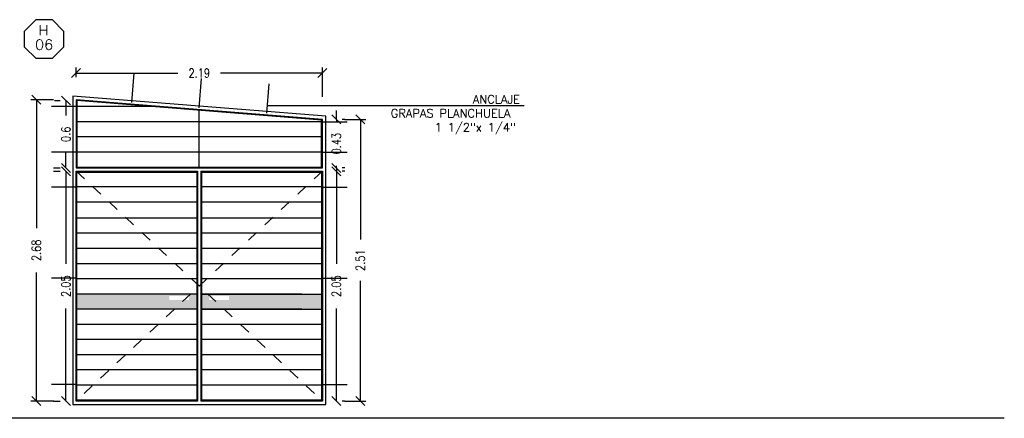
# Model space of a CAD drawing. Header units: millimetres. Extents: x -46 to 202, y -126 to 39.
# Tile 15 of 32: x 10.11 to 18.87, y -12.79 to -9.24. Entities that reach past the tile are written whole.
import ezdxf
from ezdxf.enums import TextEntityAlignment as Align

# ---------------------------------------------------------------- set-up
doc = ezdxf.new("R2010")
doc.units = ezdxf.units.MM
doc.header["$LTSCALE"] = 0.01
doc.set_wipeout_variables(frame=1)
doc.linetypes.add('HIDDEN', pattern=[0.375, 0.25, -0.125])
for name, color, linetype in [('A MURO', 1, 'Continuous'), ('A MURO VISTO', 2, 'Continuous'), ('A PROYECCION', 8, 'Continuous'), ('A PROYECCION 2', 2, 'Continuous'), ('TXT COTA', 3, 'Continuous'), ('TXT PLANILLAS', 3, 'Continuous'), ('TXT TERMINACIONES', 3, 'Continuous')]:
    doc.layers.add(name, color=color, linetype=linetype)
doc.styles.add('ESC20', font='romans.shx', dxfattribs={"height": 0.03})
doc.styles.add('ROMANS', font='romans.shx')
doc.styles.add('SaAS simplex', font='simplex.shx', dxfattribs={"width": 0.8})
doc.dimstyles.new('COTAS 75', dxfattribs={"dimscale": 0.01, "dimtxt": 8, "dimasz": 8, "dimexe": 5, "dimexo": 20, "dimgap": 10, "dimtad": 0, "dimzin": 9, "dimdsep": 46, "dimtxsty": 'SaAS simplex', "dimblk": 'OBLIQUE', "dimcen": 0, "dimclrd": 8, "dimclre": 8, "dimclrt": 256, "dimadec": 1, "dimazin": 0, "dimtfac": 1, "dimtmove": 2, "dimatfit": 3, "dimldrblk": 'OBLIQUE', "dimfxl": 10, "dimlwd": -1, "dimlwe": -1, "dimarcsym": 0})

# ---------------------------------------------------------------- blocks, each defined once
blk = doc.blocks.new('_Oblique')
at = {"layer": 'TXT COTA', "color": 0, "lineweight": -2}
blk.add_line((-0.5, -0.5), (0.5, 0.5), dxfattribs=at)
blk = doc.blocks.new('*D96')
at = {"layer": 'Defpoints', "color": 0, "transparency": 16777216}
for p in [(12.8069, -10.5924, 10), (12.9318, -10.5924), (12.8069, -12.6374, 10)]:
    blk.add_point(p, dxfattribs=at)
at = {"layer": 'TXT COTA', "color": 8, "transparency": 16777216}
for p, q in [((12.9318, -10.5924), (12.9318, -11.4173)), ((13.0069, -10.5924), (12.9818, -10.5924)), ((12.9318, -12.6374), (12.9318, -11.8124)), ((13.0069, -12.6374), (12.9818, -12.6374))]:
    blk.add_line(p, q, dxfattribs=at)
at = {"layer": 'TXT COTA', "color": 8, "transparency": 16777216, "xscale": 0.08, "yscale": 0.08, "zscale": 0.08}
for p, rotation in [((12.9318, -10.5924), 90), ((12.9318, -12.6374), 270)]:
    blk.add_blockref('_Oblique', p, dxfattribs=dict(at, rotation=rotation))
at = {"layer": 'TXT COTA', "transparency": 16777216, "insert": (12.9318, -11.6149), "char_height": 0.08, "attachment_point": 5, "rotation": 90, "style": 'SaAS simplex'}
blk.add_mtext('2.05', dxfattribs=at)
blk = doc.blocks.new('*D97')
at = {"layer": 'Defpoints', "color": 0, "transparency": 16777216}
for p in [(12.8069, -10.13, 10), (12.9318, -10.13), (12.8069, -10.5624, 10)]:
    blk.add_point(p, dxfattribs=at)
at = {"layer": 'TXT COTA', "color": 8, "transparency": 16777216}
for p, q in [((12.9318, -10.13), (12.9318, -10.05)), ((12.9318, -10.13), (12.9318, -10.1487)), ((13.0069, -10.13), (12.9818, -10.13)), ((12.9318, -10.5624), (12.9318, -10.5437)), ((12.9318, -10.5624), (12.9318, -10.6424)), ((13.0069, -10.5624), (12.9818, -10.5624))]:
    blk.add_line(p, q, dxfattribs=at)
at = {"layer": 'TXT COTA', "color": 8, "transparency": 16777216, "xscale": 0.08, "yscale": 0.08, "zscale": 0.08}
for p, rotation in [((12.9318, -10.13), 270), ((12.9318, -10.5624), 90)]:
    blk.add_blockref('_Oblique', p, dxfattribs=dict(at, rotation=rotation))
at = {"layer": 'TXT COTA', "transparency": 16777216, "insert": (12.9318, -10.3462), "char_height": 0.08, "attachment_point": 5, "rotation": 90, "style": 'SaAS simplex'}
blk.add_mtext('0.43', dxfattribs=at)
blk = doc.blocks.new('*D98')
at = {"layer": 'A PROYECCION 2', "color": 8, "transparency": 16777216}
for p, q in [((10.4232, -9.9618), (10.4757, -9.9618)), ((10.5257, -9.9618), (10.5257, -10.0966)), ((10.5257, -10.5624), (10.5257, -10.4276)), ((10.4169, -10.5624), (10.4757, -10.5624))]:
    blk.add_line(p, q, dxfattribs=at)
at = {"layer": 'Defpoints', "color": 0, "transparency": 16777216}
for p in [(10.5257, -9.9618), (10.6232, -9.9618, 10), (10.6169, -10.5624, 10)]:
    blk.add_point(p, dxfattribs=at)
at = {"layer": 'A PROYECCION 2', "color": 8, "transparency": 16777216, "xscale": 0.08, "yscale": 0.08, "zscale": 0.08}
for p, rotation in [((10.5257, -9.9618), 90), ((10.5257, -10.5624), 270)]:
    blk.add_blockref('_Oblique', p, dxfattribs=dict(at, rotation=rotation))
at = {"layer": 'A PROYECCION 2', "transparency": 16777216, "insert": (10.5257, -10.2621), "char_height": 0.08, "attachment_point": 5, "rotation": 90, "style": 'SaAS simplex'}
blk.add_mtext('0.6', dxfattribs=at)
blk = doc.blocks.new('*D99')
at = {"layer": 'Defpoints', "color": 0, "transparency": 16777216}
for p in [(10.6169, -10.5924, 10), (10.5257, -12.6374), (10.6169, -12.6374, 10)]:
    blk.add_point(p, dxfattribs=at)
at = {"layer": 'TXT COTA', "color": 8, "transparency": 16777216}
for p, q in [((10.4169, -10.5924), (10.4757, -10.5924)), ((10.5257, -10.5924), (10.5257, -11.4173)), ((10.5257, -12.6374), (10.5257, -11.8124)), ((10.4169, -12.6374), (10.4757, -12.6374))]:
    blk.add_line(p, q, dxfattribs=at)
at = {"layer": 'TXT COTA', "color": 8, "transparency": 16777216, "xscale": 0.08, "yscale": 0.08, "zscale": 0.08}
for p, rotation in [((10.5257, -10.5924), 90), ((10.5257, -12.6374), 270)]:
    blk.add_blockref('_Oblique', p, dxfattribs=dict(at, rotation=rotation))
at = {"layer": 'TXT COTA', "transparency": 16777216, "insert": (10.5257, -11.6149), "char_height": 0.08, "attachment_point": 5, "rotation": 90, "style": 'SaAS simplex'}
blk.add_mtext('2.05', dxfattribs=at)
blk = doc.blocks.new('*D100')
at = {"layer": 'Defpoints', "color": 0, "ltscale": 0.3, "transparency": 16777216}
for p in [(12.8069, -9.7179), (10.6167, -9.9548), (12.8069, -10.13)]:
    blk.add_point(p, dxfattribs=at)
at = {"layer": 'TXT TERMINACIONES', "color": 8, "ltscale": 0.3, "transparency": 16777216}
for p, q in [((10.6167, -9.7548), (10.6167, -9.6679)), ((10.6167, -9.7179), (11.5219, -9.7179)), ((12.8069, -9.7179), (11.9017, -9.7179)), ((12.8069, -9.93), (12.8069, -9.6679))]:
    blk.add_line(p, q, dxfattribs=at)
at = {"layer": 'TXT TERMINACIONES', "color": 8, "ltscale": 0.3, "transparency": 16777216, "xscale": 0.08, "yscale": 0.08, "zscale": 0.08, "rotation": 180}
blk.add_blockref('_Oblique', (10.6167, -9.7179), dxfattribs=at)
at = {"layer": 'TXT TERMINACIONES', "color": 8, "ltscale": 0.3, "transparency": 16777216, "xscale": 0.08, "yscale": 0.08, "zscale": 0.08}
blk.add_blockref('_Oblique', (12.8069, -9.7179), dxfattribs=at)
at = {"layer": 'TXT TERMINACIONES', "ltscale": 0.3, "transparency": 16777216, "insert": (11.7118, -9.7179), "char_height": 0.08, "attachment_point": 5, "style": 'SaAS simplex'}
blk.add_mtext('2.19', dxfattribs=at)
blk = doc.blocks.new('*U11')
at = {"color": 0, "linetype": 'ByBlock', "ltscale": 0.1}
blk.add_lwpolyline([(0, 0.344), (0.119, 0.344), (0.288, 0.175), (0.288, -0.064), (0.119, -0.233), (0, -0.233), (-0.119, -0.233), (-0.288, -0.064), (-0.288, 0.175), (-0.119, 0.344)], close=True, dxfattribs=at)
at = {"color": 0, "style": 'ROMANS', "width": 1.1}
blk.add_text('H', height=0.15, dxfattribs=at).set_placement((-0.088, 0.112))
at = {"color": 0, "linetype": 'ByBlock', "style": 'ROMANS', "width": 1.05}
blk.add_attdef('NRO', text='', height=0.15, dxfattribs=at).set_placement((0, -0.027), align=Align.MIDDLE)
blk = doc.blocks.new('*D786')
at = {"layer": 'Defpoints', "color": 0, "transparency": 16777216}
for p in [(10.6167, -9.9548, 10), (10.2629, -12.6374), (10.6172, -12.6374, 10)]:
    blk.add_point(p, dxfattribs=at)
at = {"layer": 'TXT COTA', "color": 8, "transparency": 16777216}
for p, q in [((10.4167, -9.9548), (10.2129, -9.9548)), ((10.2629, -9.9548), (10.2629, -11.0985)), ((10.2629, -12.6374), (10.2629, -11.4936)), ((10.4172, -12.6374), (10.2129, -12.6374))]:
    blk.add_line(p, q, dxfattribs=at)
at = {"layer": 'TXT COTA', "color": 8, "transparency": 16777216, "xscale": 0.08, "yscale": 0.08, "zscale": 0.08}
for p, rotation in [((10.2629, -9.9548), 90), ((10.2629, -12.6374), 270)]:
    blk.add_blockref('_Oblique', p, dxfattribs=dict(at, rotation=rotation))
at = {"layer": 'TXT COTA', "transparency": 16777216, "insert": (10.2629, -11.2961), "char_height": 0.08, "attachment_point": 5, "rotation": 90, "style": 'SaAS simplex'}
blk.add_mtext('2.68', dxfattribs=at)
blk = doc.blocks.new('*D787')
at = {"layer": 'Defpoints', "color": 0, "transparency": 16777216}
for p in [(12.8069, -10.13, 10), (13.1449, -10.13), (12.8069, -12.6374, 10)]:
    blk.add_point(p, dxfattribs=at)
at = {"layer": 'TXT COTA', "color": 8, "transparency": 16777216}
for p, q in [((13.0069, -10.13), (13.1949, -10.13)), ((13.1449, -10.13), (13.1449, -11.1999)), ((13.1449, -12.6374), (13.1449, -11.5675)), ((13.0069, -12.6374), (13.1949, -12.6374))]:
    blk.add_line(p, q, dxfattribs=at)
at = {"layer": 'TXT COTA', "color": 8, "transparency": 16777216, "xscale": 0.08, "yscale": 0.08, "zscale": 0.08}
for p, rotation in [((13.1449, -10.13), 90), ((13.1449, -12.6374), 270)]:
    blk.add_blockref('_Oblique', p, dxfattribs=dict(at, rotation=rotation))
at = {"layer": 'TXT COTA', "transparency": 16777216, "insert": (13.1449, -11.3837), "char_height": 0.08, "attachment_point": 5, "rotation": 90, "style": 'SaAS simplex'}
blk.add_mtext('2.51', dxfattribs=at)

msp = doc.modelspace()

# ---------------------------------------------------------------- linework, layer by layer
at = {"layer": 'A MURO VISTO', "color": 1}
msp.add_line((18.8726, -12.7915, 10), (0.0869, -12.7915, 10), dxfattribs=at)
at = {"layer": 'A PROYECCION 2', "color": 6}
for p, q in [((12.6256, -11.6849, 10), (11.7332, -11.6849, 10)), ((12.6256, -11.8201, 10), (11.7332, -11.8201, 10))]:
    msp.add_line(p, q, dxfattribs=at)

# ---------------------------------------------------------------- block references
at = {"layer": 'TXT PLANILLAS', "xscale": 0.6, "yscale": 0.6, "zscale": 0.6}
msp.add_blockref('*U11', (10.3318, -9.4485), dxfattribs=at).add_auto_attribs({'NRO': '06'})

# ---------------------------------------------------------------- texts
at = {"layer": 'TXT COTA', "ltscale": 0.025, "insert": (13.1777, -9.9139, 10), "char_height": 0.0748, "width": 1.423432, "attachment_point": 1, "style": 'ESC20'}
msp.add_mtext('\\pi0.96751;ANCLAJE\\P\\pi0.23732;GRAPAS PLANCHUELA\\P\\pi0.62913;1 1/2"x 1/4" ', dxfattribs=at)

# ---------------------------------------------------------------- wipeouts: each hides what was drawn before it
msp.add_wipeout([(10.6232, -12.6311), (12.8006, -12.6311), (12.8369, -12.6674), (10.5869, -12.6674)]).translate(0, 0, 10).dxf.layer = 'A PROYECCION 2'

# ---------------------------------------------------------------- next in the draw order: linework, layer by layer
at = {"layer": 'A PROYECCION 2'}
for p, q in [((11.6969, -10.5924, 10), (11.6969, -12.6374, 10)), ((11.7269, -10.5924, 10), (11.7269, -12.6374, 10)), ((11.6906, -10.5987, 10), (11.6906, -12.6311, 10)), ((11.7332, -10.5987, 10), (11.7332, -12.6311, 10))]:
    msp.add_line(p, q, dxfattribs=at)

# ---------------------------------------------------------------- next in the draw order: wipeouts: each hides what was drawn before it
msp.add_wipeout([(12.8369, -12.6674), (12.8369, -10.1023), (12.8006, -10.1358), (12.8001, -12.6311)]).translate(0, 0, 10).dxf.layer = 'A PROYECCION 2'

# ---------------------------------------------------------------- next in the draw order: hatches: boundary and pattern name
at = {"layer": 'A MURO'}
h = msp.add_hatch(color=253, dxfattribs=at)
h.dxf.hatch_style = 1
h.paths.add_polyline_path([(12.0254, -11.7386), (11.9771, -11.7386), (11.9771, -11.7036), (11.9983, -11.7036), (11.9817, -11.6849), (12.8006, -11.6849), (12.8006, -11.8201), (12.0885, -11.8201)])
h.paths.add_polyline_path([(11.795, -11.6849), (11.9817, -11.6849), (11.9983, -11.7036), (11.8021, -11.7036), (11.8021, -11.7386), (12.0254, -11.7386), (12.0885, -11.8201), (11.795, -11.8201)])
h.paths.add_polyline_path([(11.5364, -11.6822), (11.6684, -11.8201)])
h.paths.add_polyline_path([(11.5364, -11.6822), (11.6684, -11.8201)], flags=17)
h.paths.add_polyline_path([(11.7332, -11.6849), (11.8021, -11.6849), (11.8021, -11.8201), (11.7332, -11.8201)])
h.paths.add_polyline_path([(11.8021, -11.6849), (11.795, -11.6849), (11.795, -11.8201), (11.8021, -11.8201)], flags=16)

# ---------------------------------------------------------------- next in the draw order: linework, layer by layer
at = {"color": 6}
for p, q in [((12.8069, -10.4209, 10), (13.0269, -10.4209, 10)), ((12.8069, -10.7338, 10), (13.0269, -10.7338, 10)), ((12.8069, -11.5448, 10), (13.0269, -11.5448, 10)), ((12.8069, -12.4909, 10), (13.0269, -12.4909, 10))]:
    msp.add_line(p, q, dxfattribs=at)
at = {"layer": 'A PROYECCION 2'}
for p, q in [((12.8006, -10.7318, 10), (11.7332, -10.7318, 10)), ((12.8006, -10.867, 10), (11.7332, -10.867, 10)), ((12.8006, -11.0091, 10), (11.7332, -11.0091, 10)), ((12.8006, -11.1443, 10), (11.7332, -11.1443, 10)), ((12.8006, -11.2795, 10), (11.7332, -11.2795, 10)), ((12.8006, -11.4146, 10), (11.7332, -11.4146, 10)), ((12.8006, -11.5498, 10), (11.7332, -11.5498, 10)), ((11.7332, -11.6849, 10), (12.8006, -11.6849, 10)), ((11.7332, -11.8201, 10), (12.8006, -11.8201, 10)), ((12.8006, -11.9553, 10), (11.7332, -11.9553, 10)), ((12.8006, -12.0904, 10), (11.7332, -12.0904, 10)), ((12.8006, -12.2256, 10), (11.7332, -12.2256, 10)), ((12.8006, -12.3607, 10), (11.7332, -12.3607, 10)), ((12.8006, -12.4959, 10), (11.7332, -12.4959, 10))]:
    msp.add_line(p, q, dxfattribs=at)
at = {"layer": 'A PROYECCION 2', "elevation": 10}
for points in [[(11.7269, -10.5924), (12.8069, -10.5924), (12.8069, -12.6374), (11.7269, -12.6374)], [(11.7332, -10.5987), (12.8006, -10.5987), (12.8006, -12.6311), (11.7332, -12.6311)]]:
    msp.add_lwpolyline(points, dxfattribs=at)

# ---------------------------------------------------------------- next in the draw order: dimensions: what is measured, and where the dimension line sits
at = {"layer": 'TXT COTA'}
dim = msp.add_linear_dim(base=(12.9317953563, -10.5923696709), p1=(12.806878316, -12.6373696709, 10), p2=(12.806878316, -10.5923696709, 10), angle=90, dimstyle='COTAS 75', dxfattribs=at)
dim.commit()
dim.dimension.update_dxf_attribs({"geometry": '*D96', "text_midpoint": (12.9317953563, -11.6148696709)})

# ---------------------------------------------------------------- next in the draw order: wipeouts: each hides what was drawn before it
msp.add_wipeout([(12.8369, -10.1023), (10.5869, -9.9223), (10.6232, -9.9618), (12.8006, -10.1358)]).translate(0, 0, 10).dxf.layer = 'A PROYECCION 2'

# ---------------------------------------------------------------- next in the draw order: linework, layer by layer
at = {"color": 6}
for p, q in [((11.1294, -9.7171, 10), (11.1084, -9.9788, 10)), ((11.7304, -9.7652, 10), (11.7095, -10.0269, 10)), ((12.3315, -9.8133, 10), (12.3105, -10.0749, 10)), ((12.8069, -10.1506, 10), (13.0269, -10.1506, 10))]:
    msp.add_line(p, q, dxfattribs=at)
at = {"layer": 'A PROYECCION 2'}
for p, q in [((11.7119, -10.5561, 10), (11.7119, -10.0487, 10)), ((12.8069, -10.5624, 10), (12.8069, -10.13, 10))]:
    msp.add_line(p, q, dxfattribs=at)
at = {"layer": 'TXT COTA', "color": 1, "ltscale": 0.025}
msp.add_line((14.6017, -10.0103, 10), (12.318, -10.0103, 10), dxfattribs=at)

# ---------------------------------------------------------------- next in the draw order: dimensions: what is measured, and where the dimension line sits
at = {"layer": 'TXT COTA'}
for base, p1, picture, middle in [((12.9318, -10.13), (12.8069, -10.5624, 10), '*D97', (12.9318, -10.3462)), ((13.1449, -10.13), (12.8069, -12.6374, 10), '*D787', (13.1449, -11.3837))]:
    dim = msp.add_linear_dim(base=base, p1=p1, p2=(12.8069, -10.13, 10), angle=90, dimstyle='COTAS 75', dxfattribs=at)
    dim.commit()
    dim.dimension.update_dxf_attribs({"geometry": picture, "text_midpoint": middle})

# ---------------------------------------------------------------- next in the draw order: wipeouts: each hides what was drawn before it
msp.add_wipeout([(10.5869, -9.9223), (10.5869, -12.6674), (10.6236, -12.6311), (10.6232, -9.9618)]).translate(0, 0, 10).dxf.layer = 'A PROYECCION 2'

# ---------------------------------------------------------------- next in the draw order: hatches: boundary and pattern name
at = {"layer": 'A MURO'}
h = msp.add_hatch(color=253, dxfattribs=at)
h.dxf.hatch_style = 1
h.paths.add_polyline_path([(11.3984, -11.7386), (11.4467, -11.7386), (11.4467, -11.7036), (11.4255, -11.7036), (11.4421, -11.6849), (10.6232, -11.6849), (10.6232, -11.8201), (11.3352, -11.8201)])
h.paths.add_polyline_path([(11.6287, -11.6849), (11.4421, -11.6849), (11.4255, -11.7036), (11.6217, -11.7036), (11.6217, -11.7386), (11.3984, -11.7386), (11.3352, -11.8201), (11.6287, -11.8201)])
h.paths.add_polyline_path([(11.8874, -11.6822), (11.7554, -11.8201)])
h.paths.add_polyline_path([(11.8874, -11.6822), (11.7554, -11.8201)], flags=17)
h.paths.add_polyline_path([(11.6906, -11.6849), (11.6217, -11.6849), (11.6217, -11.8201), (11.6906, -11.8201)])
h.paths.add_polyline_path([(11.6217, -11.6849), (11.6287, -11.6849), (11.6287, -11.8201), (11.6217, -11.8201)], flags=16)

# ---------------------------------------------------------------- next in the draw order: linework, layer by layer
at = {"color": 6}
for p, q in [((10.6169, -10.0154, 10), (10.3969, -10.0154, 10)), ((10.6169, -10.4209, 10), (10.3969, -10.4209, 10)), ((10.6169, -10.7338, 10), (10.3969, -10.7338, 10)), ((10.6169, -11.5448, 10), (10.3969, -11.5448, 10)), ((10.6169, -12.4909, 10), (10.3969, -12.4909, 10))]:
    msp.add_line(p, q, dxfattribs=at)
at = {"layer": 'A PROYECCION', "linetype": 'HIDDEN'}
for p, q in [((10.6169, -10.5924, 10), (12.8069, -12.6374, 10)), ((12.8069, -10.5924, 10), (10.6169, -12.6374, 10))]:
    msp.add_line(p, q, dxfattribs=at)
at = {"layer": 'A PROYECCION 2'}
for p, q in [((12.8069, -10.13, 10), (10.6169, -9.9548, 10)), ((10.6169, -9.9548, 10), (10.6169, -10.5624, 10)), ((11.296, -10.0154, 10), (10.6232, -10.0154, 10)), ((12.8006, -10.1506, 10), (10.6232, -10.1506, 10)), ((12.8006, -10.2857, 10), (10.6232, -10.2857, 10)), ((12.8006, -10.4209, 10), (10.6232, -10.4209, 10)), ((10.6169, -10.5624, 10), (12.8069, -10.5624, 10)), ((11.6906, -10.7318, 10), (10.6232, -10.7318, 10)), ((11.6906, -10.867, 10), (10.6232, -10.867, 10)), ((11.6906, -11.0091, 10), (10.6232, -11.0091, 10)), ((11.6906, -11.1443, 10), (10.6232, -11.1443, 10)), ((11.6906, -11.2795, 10), (10.6232, -11.2795, 10)), ((11.6906, -11.4146, 10), (10.6232, -11.4146, 10)), ((11.6906, -11.5498, 10), (10.6232, -11.5498, 10)), ((11.6906, -11.6849, 10), (10.6232, -11.6849, 10)), ((11.6906, -11.8201, 10), (10.6232, -11.8201, 10)), ((11.6906, -11.9553, 10), (10.6232, -11.9553, 10)), ((11.6906, -12.0904, 10), (10.6232, -12.0904, 10)), ((11.6906, -12.2256, 10), (10.6232, -12.2256, 10)), ((11.6906, -12.3607, 10), (10.6232, -12.3607, 10)), ((11.6906, -12.4959, 10), (10.6232, -12.4959, 10))]:
    msp.add_line(p, q, dxfattribs=at)
at = {"layer": 'A PROYECCION 2', "elevation": 10}
for points in [[(12.8369, -12.6674), (12.8369, -10.1023), (10.5869, -9.9223), (10.5869, -12.6674)], [(10.6232, -10.5561), (12.8006, -10.5561), (12.8006, -10.1358), (10.6232, -9.9616)]]:
    msp.add_lwpolyline(points, close=True, dxfattribs=at)
for points in [[(11.6969, -12.6374), (10.6169, -12.6374), (10.6169, -10.5924), (11.6969, -10.5924)], [(11.6906, -12.6311), (10.6232, -12.6311), (10.6232, -10.5987), (11.6906, -10.5987)]]:
    msp.add_lwpolyline(points, dxfattribs=at)

# ---------------------------------------------------------------- next in the draw order: dimensions: what is measured, and where the dimension line sits
at = {"layer": 'A PROYECCION 2'}
dim = msp.add_linear_dim(base=(10.5257, -9.9618), p1=(10.6169, -10.5624, 10), p2=(10.6232, -9.9618, 10), angle=90, dimstyle='COTAS 75', dxfattribs=at)
dim.commit()
dim.dimension.update_dxf_attribs({"geometry": '*D98', "text_midpoint": (10.5257, -10.2621)})
at = {"layer": 'TXT COTA'}
for base, p1, p2, picture, middle in [((10.2629, -12.6374), (10.6167, -9.9548, 10), (10.6172, -12.6374, 10), '*D786', (10.2629, -11.2961)), ((10.5257035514, -12.6373696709), (10.616878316, -10.5923696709, 10), (10.616878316, -12.6373696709, 10), '*D99', (10.5257035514, -11.6148696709))]:
    dim = msp.add_linear_dim(base=base, p1=p1, p2=p2, angle=90, dimstyle='COTAS 75', dxfattribs=at)
    dim.commit()
    dim.dimension.update_dxf_attribs({"geometry": picture, "text_midpoint": middle})
at = {"layer": 'TXT TERMINACIONES', "ltscale": 0.3}
dim = msp.add_linear_dim(base=(12.8069, -9.7179, 10), p1=(10.6167, -9.9548, 10), p2=(12.8069, -10.13, 10), dimstyle='COTAS 75', dxfattribs=at)
dim.commit()
dim.dimension.update_dxf_attribs({"geometry": '*D100', "text_midpoint": (11.7118, -9.7179, 10)})

doc.saveas('drawing.dxf')
